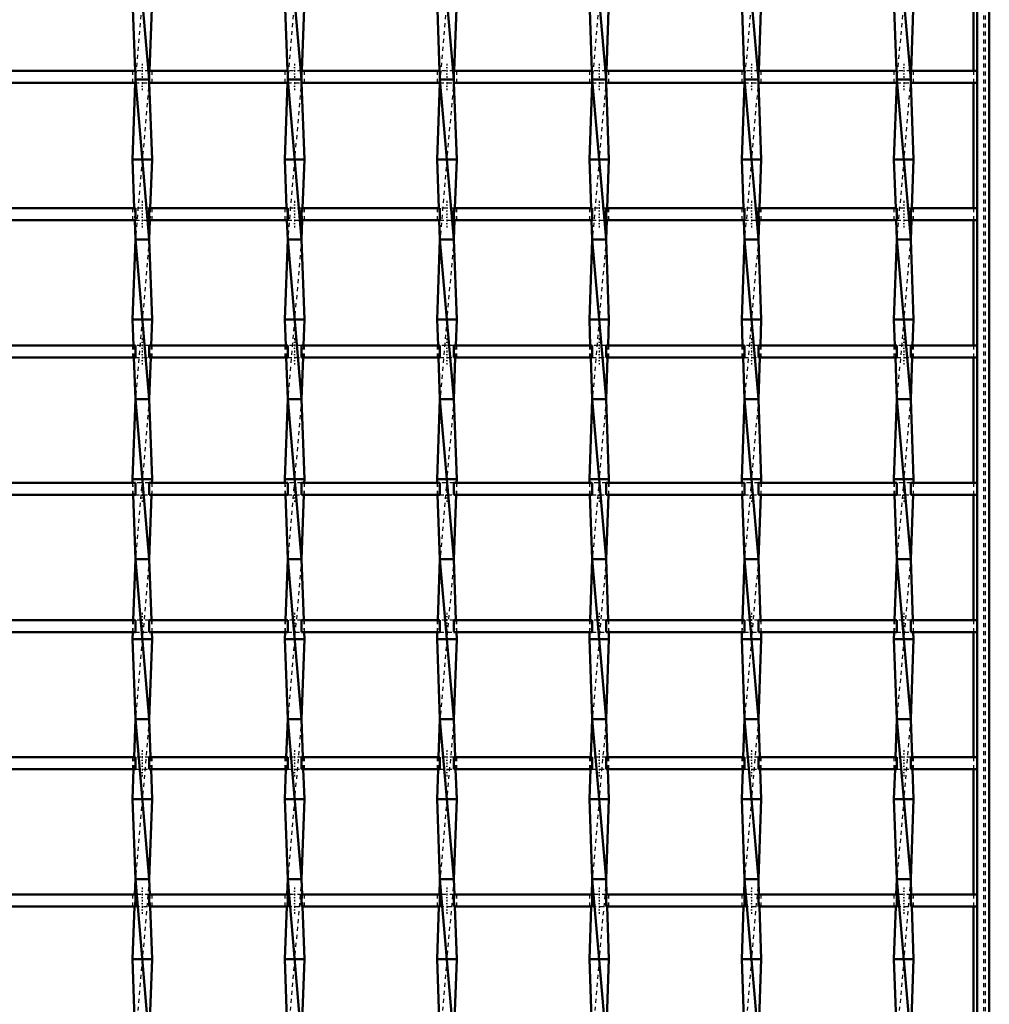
# Model space of a CAD drawing. Header units: millimetres. Extents: x -596 to 532, y -500 to 878.
# Tile 12 of 13: x 7 to 250, y 146 to 392. Entities that reach past the tile are written whole.
import ezdxf

# ---------------------------------------------------------------- set-up
doc = ezdxf.new("R2010")
doc.units = ezdxf.units.MM
doc.linetypes.add('Center', pattern=[1.5, 0.45, -0.5, 0.05, -0.5])
doc.linetypes.add('Dashed', pattern=[2, 1, -1])
for name, color, linetype, lineweight in [('AM_0', 7, 'Continuous', 50), ('AM_7', 7, 'Center', 25), ('AM_9', 6, 'Dashed', 25)]:
    doc.layers.add(name, color=color, linetype=linetype, lineweight=lineweight)

# ---------------------------------------------------------------- blocks, each defined once
blk = doc.blocks.new('1_rku9jajda01awu4bl5ncqluds________0_in_LSSP3303438311500100035010_4')
at = {"layer": 'AM_0'}
for p, q in [((247, 497), (247, -497)), ((250, 497), (250, -497)), ((246.05, 410.46), (246.05, 379.13)), ((246.05, 376.13), (246.05, 344.8)), ((246.05, 341.8), (246.05, 310.47)), ((246.05, 307.47), (246.05, 276.14)), ((246.05, 273.14), (246.05, 241.81)), ((246.05, 238.81), (246.05, 207.48)), ((246.05, 204.48), (246.05, 173.15)), ((246.05, 170.15), (246.05, 138.82))]:
    blk.add_line(p, q, dxfattribs=at)
at = {"layer": 'AM_9'}
for p, q in [((248.55, 497), (248.55, -497)), ((248.99, 497), (248.99, -497)), ((246.05, 379.13), (246.05, 376.13)), ((246.05, 344.8), (246.05, 341.8)), ((246.05, 310.47), (246.05, 307.47)), ((246.05, 276.14), (246.05, 273.14)), ((246.05, 241.81), (246.05, 238.81)), ((246.05, 207.48), (246.05, 204.48)), ((246.05, 173.15), (246.05, 170.15))]:
    blk.add_line(p, q, dxfattribs=at)
blk = doc.blocks.new('10_ap6flskvvj0t0og5j0jcpxuib________0_in_LSSP3303438311500100035010_4')
at = {"layer": 'AM_0'}
for p, q in [((36.37, 417), (39.83, 377)), ((35.65, 397), (36.29, 379.13)), ((40.55, 397), (39.91, 379.13)), ((36.37, 377), (39.83, 337)), ((39.83, 377), (36.37, 377)), ((36.34, 376.13), (35.65, 357)), ((39.86, 376.13), (40.55, 357)), ((40.55, 357), (35.65, 357)), ((35.65, 357), (36.09, 344.8)), ((40.55, 357), (40.11, 344.8)), ((36.2, 341.8), (36.37, 337)), ((40, 341.8), (39.83, 337)), ((36.37, 337), (35.65, 317)), ((36.37, 337), (39.83, 297)), ((39.83, 337), (36.37, 337)), ((39.83, 337), (40.55, 317)), ((35.65, 317), (35.88, 310.47)), ((40.55, 317), (35.65, 317)), ((40.55, 317), (40.32, 310.47)), ((35.99, 307.47), (36.37, 297)), ((40.21, 307.47), (39.83, 297)), ((36.37, 297), (35.65, 277)), ((39.83, 297), (36.37, 297)), ((36.37, 297), (39.83, 257)), ((39.83, 297), (40.55, 277)), ((40.55, 277), (35.65, 277)), ((35.65, 277), (35.68, 276.14)), ((40.55, 277), (40.52, 276.14)), ((35.79, 273.14), (36.37, 257)), ((40.41, 273.14), (39.83, 257)), ((36.37, 257), (35.82, 241.81)), ((36.37, 257), (39.83, 217)), ((39.83, 257), (36.37, 257)), ((39.83, 257), (40.38, 241.81)), ((35.71, 238.81), (35.65, 237)), ((40.55, 237), (35.65, 237)), ((35.65, 237), (36.37, 217)), ((40.55, 237), (39.83, 217)), ((40.49, 238.81), (40.55, 237)), ((36.37, 217), (36.03, 207.48)), ((36.37, 217), (39.83, 177)), ((39.83, 217), (36.37, 217)), ((39.83, 217), (40.17, 207.48)), ((35.92, 204.48), (35.65, 197)), ((40.28, 204.48), (40.55, 197)), ((40.55, 197), (35.65, 197)), ((35.65, 197), (36.37, 177)), ((40.55, 197), (39.83, 177)), ((36.37, 177), (36.23, 173.15)), ((39.83, 177), (36.37, 177)), ((36.37, 177), (39.83, 137)), ((39.83, 177), (39.97, 173.15)), ((36.12, 170.15), (35.65, 157)), ((40.08, 170.15), (40.55, 157)), ((40.55, 157), (35.65, 157)), ((35.65, 157), (36.3, 138.82)), ((40.55, 157), (39.9, 138.82))]:
    blk.add_line(p, q, dxfattribs=at)
at = {"layer": 'AM_9'}
for p, q in [((39.83, 417), (36.37, 377)), ((36.29, 379.13), (36.37, 377)), ((36.37, 377), (36.34, 376.13)), ((39.83, 377), (36.37, 337)), ((39.91, 379.13), (39.83, 377)), ((39.83, 377), (39.86, 376.13)), ((36.09, 344.8), (36.2, 341.8)), ((40.11, 344.8), (40, 341.8)), ((39.83, 337), (36.37, 297)), ((35.88, 310.47), (35.99, 307.47)), ((40.32, 310.47), (40.21, 307.47)), ((39.83, 297), (36.37, 257)), ((35.68, 276.14), (35.79, 273.14)), ((40.52, 276.14), (40.41, 273.14)), ((39.83, 257), (36.37, 217)), ((35.82, 241.81), (35.71, 238.81)), ((40.38, 241.81), (40.49, 238.81)), ((39.83, 217), (36.37, 177)), ((36.03, 207.48), (35.92, 204.48)), ((40.17, 207.48), (40.28, 204.48)), ((39.83, 177), (36.37, 137)), ((36.23, 173.15), (36.12, 170.15)), ((39.97, 173.15), (40.08, 170.15))]:
    blk.add_line(p, q, dxfattribs=at)
blk = doc.blocks.new('11_o1xvlnd2t88blt66kkxf1m0ql________0_in_LSSP3303438311500100035010_4')
at = {"layer": 'AM_0'}
for p, q in [((74.47, 417), (77.93, 377)), ((73.75, 397), (74.39, 379.13)), ((78.65, 397), (78.01, 379.13)), ((77.93, 377), (74.47, 377)), ((74.47, 377), (77.93, 337)), ((74.44, 376.13), (73.75, 357)), ((77.96, 376.13), (78.65, 357)), ((73.75, 357), (74.19, 344.8)), ((78.65, 357), (73.75, 357)), ((78.65, 357), (78.21, 344.8)), ((74.3, 341.8), (74.47, 337)), ((78.1, 341.8), (77.93, 337)), ((74.47, 337), (73.75, 317)), ((74.47, 337), (77.93, 297)), ((77.93, 337), (74.47, 337)), ((77.93, 337), (78.65, 317)), ((73.75, 317), (73.98, 310.47)), ((78.65, 317), (73.75, 317)), ((78.65, 317), (78.42, 310.47)), ((74.09, 307.47), (74.47, 297)), ((78.31, 307.47), (77.93, 297)), ((74.47, 297), (73.75, 277)), ((77.93, 297), (74.47, 297)), ((74.47, 297), (77.93, 257)), ((77.93, 297), (78.65, 277)), ((78.65, 277), (73.75, 277)), ((73.75, 277), (73.78, 276.14)), ((78.65, 277), (78.62, 276.14)), ((73.89, 273.14), (74.47, 257)), ((78.51, 273.14), (77.93, 257)), ((74.47, 257), (73.92, 241.81)), ((74.47, 257), (77.93, 217)), ((77.93, 257), (74.47, 257)), ((77.93, 257), (78.48, 241.81)), ((73.81, 238.81), (73.75, 237)), ((78.65, 237), (73.75, 237)), ((73.75, 237), (74.47, 217)), ((78.65, 237), (77.93, 217)), ((78.59, 238.81), (78.65, 237)), ((74.47, 217), (74.13, 207.48)), ((74.47, 217), (77.93, 177)), ((77.93, 217), (74.47, 217)), ((77.93, 217), (78.27, 207.48)), ((74.02, 204.48), (73.75, 197)), ((78.38, 204.48), (78.65, 197)), ((78.65, 197), (73.75, 197)), ((73.75, 197), (74.47, 177)), ((78.65, 197), (77.93, 177)), ((74.47, 177), (74.33, 173.15)), ((74.47, 177), (77.93, 137)), ((77.93, 177), (74.47, 177)), ((77.93, 177), (78.07, 173.15)), ((74.22, 170.15), (73.75, 157)), ((78.18, 170.15), (78.65, 157)), ((78.65, 157), (73.75, 157)), ((73.75, 157), (74.4, 138.82)), ((78.65, 157), (78, 138.82))]:
    blk.add_line(p, q, dxfattribs=at)
at = {"layer": 'AM_9'}
for p, q in [((77.93, 417), (74.47, 377)), ((74.39, 379.13), (74.47, 377)), ((74.47, 377), (74.44, 376.13)), ((77.93, 377), (74.47, 337)), ((78.01, 379.13), (77.93, 377)), ((77.93, 377), (77.96, 376.13)), ((74.19, 344.8), (74.3, 341.8)), ((78.21, 344.8), (78.1, 341.8)), ((77.93, 337), (74.47, 297)), ((73.98, 310.47), (74.09, 307.47)), ((78.42, 310.47), (78.31, 307.47)), ((77.93, 297), (74.47, 257)), ((73.78, 276.14), (73.89, 273.14)), ((78.62, 276.14), (78.51, 273.14)), ((77.93, 257), (74.47, 217)), ((73.92, 241.81), (73.81, 238.81)), ((78.48, 241.81), (78.59, 238.81)), ((77.93, 217), (74.47, 177)), ((74.13, 207.48), (74.02, 204.48)), ((78.27, 207.48), (78.38, 204.48)), ((77.93, 177), (74.47, 137)), ((74.33, 173.15), (74.22, 170.15)), ((78.07, 173.15), (78.18, 170.15))]:
    blk.add_line(p, q, dxfattribs=at)
blk = doc.blocks.new('12_9c11lsioedg9nq2nfkcapypoa________0_in_LSSP3303438311500100035010_4')
at = {"layer": 'AM_0'}
for p, q in [((112.57, 417), (116.03, 377)), ((111.85, 397), (112.49, 379.13)), ((116.75, 397), (116.11, 379.13)), ((112.57, 377), (116.03, 337)), ((116.03, 377), (112.57, 377)), ((112.54, 376.13), (111.85, 357)), ((116.06, 376.13), (116.75, 357)), ((116.75, 357), (111.85, 357)), ((111.85, 357), (112.29, 344.8)), ((116.75, 357), (116.31, 344.8)), ((112.4, 341.8), (112.57, 337)), ((116.2, 341.8), (116.03, 337)), ((112.57, 337), (111.85, 317)), ((116.03, 337), (112.57, 337)), ((112.57, 337), (116.03, 297)), ((116.03, 337), (116.75, 317)), ((116.75, 317), (111.85, 317)), ((111.85, 317), (112.08, 310.47)), ((116.75, 317), (116.52, 310.47)), ((112.19, 307.47), (112.57, 297)), ((116.41, 307.47), (116.03, 297)), ((112.57, 297), (111.85, 277)), ((112.57, 297), (116.03, 257)), ((116.03, 297), (112.57, 297)), ((116.03, 297), (116.75, 277)), ((111.85, 277), (111.88, 276.14)), ((116.75, 277), (111.85, 277)), ((116.75, 277), (116.72, 276.14)), ((111.99, 273.14), (112.57, 257)), ((116.61, 273.14), (116.03, 257)), ((112.57, 257), (112.02, 241.81)), ((112.57, 257), (116.03, 217)), ((116.03, 257), (112.57, 257)), ((116.03, 257), (116.58, 241.81)), ((111.91, 238.81), (111.85, 237)), ((111.85, 237), (112.57, 217)), ((116.75, 237), (111.85, 237)), ((116.75, 237), (116.03, 217)), ((116.69, 238.81), (116.75, 237)), ((112.57, 217), (112.23, 207.48)), ((116.03, 217), (112.57, 217)), ((112.57, 217), (116.03, 177)), ((116.03, 217), (116.37, 207.48)), ((112.12, 204.48), (111.85, 197)), ((116.48, 204.48), (116.75, 197)), ((116.75, 197), (111.85, 197)), ((111.85, 197), (112.57, 177)), ((116.75, 197), (116.03, 177)), ((112.57, 177), (112.43, 173.15)), ((112.57, 177), (116.03, 137)), ((116.03, 177), (112.57, 177)), ((116.03, 177), (116.17, 173.15)), ((112.32, 170.15), (111.85, 157)), ((116.28, 170.15), (116.75, 157)), ((116.75, 157), (111.85, 157)), ((111.85, 157), (112.5, 138.82)), ((116.75, 157), (116.1, 138.82))]:
    blk.add_line(p, q, dxfattribs=at)
at = {"layer": 'AM_9'}
for p, q in [((116.03, 417), (112.57, 377)), ((112.49, 379.13), (112.57, 377)), ((112.57, 377), (112.54, 376.13)), ((116.03, 377), (112.57, 337)), ((116.11, 379.13), (116.03, 377)), ((116.03, 377), (116.06, 376.13)), ((112.29, 344.8), (112.4, 341.8)), ((116.31, 344.8), (116.2, 341.8)), ((116.03, 337), (112.57, 297)), ((112.08, 310.47), (112.19, 307.47)), ((116.52, 310.47), (116.41, 307.47)), ((116.03, 297), (112.57, 257)), ((111.88, 276.14), (111.99, 273.14)), ((116.72, 276.14), (116.61, 273.14)), ((116.03, 257), (112.57, 217)), ((112.02, 241.81), (111.91, 238.81)), ((116.58, 241.81), (116.69, 238.81)), ((116.03, 217), (112.57, 177)), ((112.23, 207.48), (112.12, 204.48)), ((116.37, 207.48), (116.48, 204.48)), ((116.03, 177), (112.57, 137)), ((112.43, 173.15), (112.32, 170.15)), ((116.17, 173.15), (116.28, 170.15))]:
    blk.add_line(p, q, dxfattribs=at)
blk = doc.blocks.new('13_r1n5jliuyg5g4pa279jkggmte________0_in_LSSP3303438311500100035010_4')
at = {"layer": 'AM_0'}
for p, q in [((150.67, 417), (154.13, 377)), ((149.95, 397), (150.59, 379.13)), ((154.85, 397), (154.21, 379.13)), ((154.13, 377), (150.67, 377)), ((150.67, 377), (154.13, 337)), ((150.64, 376.13), (149.95, 357)), ((154.16, 376.13), (154.85, 357)), ((154.85, 357), (149.95, 357)), ((149.95, 357), (150.39, 344.8)), ((154.85, 357), (154.41, 344.8)), ((150.5, 341.8), (150.67, 337)), ((154.3, 341.8), (154.13, 337)), ((150.67, 337), (149.95, 317)), ((150.67, 337), (154.13, 297)), ((154.13, 337), (150.67, 337)), ((154.13, 337), (154.85, 317)), ((154.85, 317), (149.95, 317)), ((149.95, 317), (150.18, 310.47)), ((154.85, 317), (154.62, 310.47)), ((150.29, 307.47), (150.67, 297)), ((154.51, 307.47), (154.13, 297)), ((150.67, 297), (149.95, 277)), ((154.13, 297), (150.67, 297)), ((150.67, 297), (154.13, 257)), ((154.13, 297), (154.85, 277)), ((154.85, 277), (149.95, 277)), ((149.95, 277), (149.98, 276.14)), ((154.85, 277), (154.82, 276.14)), ((150.09, 273.14), (150.67, 257)), ((154.71, 273.14), (154.13, 257)), ((150.67, 257), (150.12, 241.81)), ((150.67, 257), (154.13, 217)), ((154.13, 257), (150.67, 257)), ((154.13, 257), (154.68, 241.81)), ((150.01, 238.81), (149.95, 237)), ((149.95, 237), (150.67, 217)), ((154.85, 237), (149.95, 237)), ((154.85, 237), (154.13, 217)), ((154.79, 238.81), (154.85, 237)), ((150.67, 217), (150.33, 207.48)), ((150.67, 217), (154.13, 177)), ((154.13, 217), (150.67, 217)), ((154.13, 217), (154.47, 207.48)), ((150.22, 204.48), (149.95, 197)), ((154.58, 204.48), (154.85, 197)), ((149.95, 197), (150.67, 177)), ((154.85, 197), (149.95, 197)), ((154.85, 197), (154.13, 177)), ((150.67, 177), (150.53, 173.15)), ((154.13, 177), (150.67, 177)), ((150.67, 177), (154.13, 137)), ((154.13, 177), (154.27, 173.15)), ((150.42, 170.15), (149.95, 157)), ((154.38, 170.15), (154.85, 157)), ((154.85, 157), (149.95, 157)), ((149.95, 157), (150.6, 138.82)), ((154.85, 157), (154.2, 138.82))]:
    blk.add_line(p, q, dxfattribs=at)
at = {"layer": 'AM_9'}
for p, q in [((154.13, 417), (150.67, 377)), ((150.59, 379.13), (150.67, 377)), ((150.67, 377), (150.64, 376.13)), ((154.13, 377), (150.67, 337)), ((154.21, 379.13), (154.13, 377)), ((154.13, 377), (154.16, 376.13)), ((150.39, 344.8), (150.5, 341.8)), ((154.41, 344.8), (154.3, 341.8)), ((154.13, 337), (150.67, 297)), ((150.18, 310.47), (150.29, 307.47)), ((154.62, 310.47), (154.51, 307.47)), ((154.13, 297), (150.67, 257)), ((149.98, 276.14), (150.09, 273.14)), ((154.82, 276.14), (154.71, 273.14)), ((154.13, 257), (150.67, 217)), ((150.12, 241.81), (150.01, 238.81)), ((154.68, 241.81), (154.79, 238.81)), ((154.13, 217), (150.67, 177)), ((150.33, 207.48), (150.22, 204.48)), ((154.47, 207.48), (154.58, 204.48)), ((154.13, 177), (150.67, 137)), ((150.53, 173.15), (150.42, 170.15)), ((154.27, 173.15), (154.38, 170.15))]:
    blk.add_line(p, q, dxfattribs=at)
blk = doc.blocks.new('14_zvcesnk15grnjhsjtyon3ivfj________0_in_LSSP3303438311500100035010_4')
at = {"layer": 'AM_0'}
for p, q in [((188.77, 417), (192.23, 377)), ((188.05, 397), (188.69, 379.13)), ((192.95, 397), (192.31, 379.13)), ((192.23, 377), (188.77, 377)), ((188.77, 377), (192.23, 337)), ((188.74, 376.13), (188.05, 357)), ((192.26, 376.13), (192.95, 357)), ((188.05, 357), (188.49, 344.8)), ((192.95, 357), (188.05, 357)), ((192.95, 357), (192.51, 344.8)), ((188.6, 341.8), (188.77, 337)), ((192.4, 341.8), (192.23, 337)), ((188.77, 337), (188.05, 317)), ((192.23, 337), (188.77, 337)), ((188.77, 337), (192.23, 297)), ((192.23, 337), (192.95, 317)), ((188.05, 317), (188.28, 310.47)), ((192.95, 317), (188.05, 317)), ((192.95, 317), (192.72, 310.47)), ((188.39, 307.47), (188.77, 297)), ((192.61, 307.47), (192.23, 297)), ((188.77, 297), (188.05, 277)), ((192.23, 297), (188.77, 297)), ((188.77, 297), (192.23, 257)), ((192.23, 297), (192.95, 277)), ((188.05, 277), (188.08, 276.14)), ((192.95, 277), (188.05, 277)), ((192.95, 277), (192.92, 276.14)), ((188.19, 273.14), (188.77, 257)), ((192.81, 273.14), (192.23, 257)), ((188.77, 257), (188.22, 241.81)), ((188.77, 257), (192.23, 217)), ((192.23, 257), (188.77, 257)), ((192.23, 257), (192.78, 241.81)), ((188.11, 238.81), (188.05, 237)), ((188.05, 237), (188.77, 217)), ((192.95, 237), (188.05, 237)), ((192.95, 237), (192.23, 217)), ((192.89, 238.81), (192.95, 237)), ((188.77, 217), (188.43, 207.48)), ((192.23, 217), (188.77, 217)), ((188.77, 217), (192.23, 177)), ((192.23, 217), (192.57, 207.48)), ((188.32, 204.48), (188.05, 197)), ((192.68, 204.48), (192.95, 197)), ((192.95, 197), (188.05, 197)), ((188.05, 197), (188.77, 177)), ((192.95, 197), (192.23, 177)), ((188.77, 177), (188.63, 173.15)), ((188.77, 177), (192.23, 137)), ((192.23, 177), (188.77, 177)), ((192.23, 177), (192.37, 173.15)), ((188.52, 170.15), (188.05, 157)), ((192.48, 170.15), (192.95, 157)), ((192.95, 157), (188.05, 157)), ((188.05, 157), (188.7, 138.82)), ((192.95, 157), (192.3, 138.82))]:
    blk.add_line(p, q, dxfattribs=at)
at = {"layer": 'AM_9'}
for p, q in [((192.23, 417), (188.77, 377)), ((188.69, 379.13), (188.77, 377)), ((188.77, 377), (188.74, 376.13)), ((192.23, 377), (188.77, 337)), ((192.31, 379.13), (192.23, 377)), ((192.23, 377), (192.26, 376.13)), ((188.49, 344.8), (188.6, 341.8)), ((192.51, 344.8), (192.4, 341.8)), ((192.23, 337), (188.77, 297)), ((188.28, 310.47), (188.39, 307.47)), ((192.72, 310.47), (192.61, 307.47)), ((192.23, 297), (188.77, 257)), ((188.08, 276.14), (188.19, 273.14)), ((192.92, 276.14), (192.81, 273.14)), ((192.23, 257), (188.77, 217)), ((188.22, 241.81), (188.11, 238.81)), ((192.78, 241.81), (192.89, 238.81)), ((192.23, 217), (188.77, 177)), ((188.43, 207.48), (188.32, 204.48)), ((192.57, 207.48), (192.68, 204.48)), ((192.23, 177), (188.77, 137)), ((188.63, 173.15), (188.52, 170.15)), ((192.37, 173.15), (192.48, 170.15))]:
    blk.add_line(p, q, dxfattribs=at)
blk = doc.blocks.new('15_fuchqds9ut5rxb8nxolcuebsj________0_in_LSSP3303438311500100035010_4')
at = {"layer": 'AM_0'}
for p, q in [((226.87, 417), (230.33, 377)), ((226.15, 397), (226.79, 379.13)), ((231.05, 397), (230.41, 379.13)), ((226.87, 377), (230.33, 337)), ((230.33, 377), (226.87, 377)), ((226.84, 376.13), (226.15, 357)), ((230.36, 376.13), (231.05, 357)), ((231.05, 357), (226.15, 357)), ((226.15, 357), (226.59, 344.8)), ((231.05, 357), (230.61, 344.8)), ((226.7, 341.8), (226.87, 337)), ((230.5, 341.8), (230.33, 337)), ((226.87, 337), (226.15, 317)), ((226.87, 337), (230.33, 297)), ((230.33, 337), (226.87, 337)), ((230.33, 337), (231.05, 317)), ((226.15, 317), (226.38, 310.47)), ((231.05, 317), (226.15, 317)), ((231.05, 317), (230.82, 310.47)), ((226.49, 307.47), (226.87, 297)), ((230.71, 307.47), (230.33, 297)), ((226.87, 297), (226.15, 277)), ((230.33, 297), (226.87, 297)), ((226.87, 297), (230.33, 257)), ((230.33, 297), (231.05, 277)), ((231.05, 277), (226.15, 277)), ((226.15, 277), (226.18, 276.14)), ((231.05, 277), (231.02, 276.14)), ((226.29, 273.14), (226.87, 257)), ((230.91, 273.14), (230.33, 257)), ((226.87, 257), (226.32, 241.81)), ((226.87, 257), (230.33, 217)), ((230.33, 257), (226.87, 257)), ((230.33, 257), (230.88, 241.81)), ((226.21, 238.81), (226.15, 237)), ((231.05, 237), (226.15, 237)), ((226.15, 237), (226.87, 217)), ((231.05, 237), (230.33, 217)), ((230.99, 238.81), (231.05, 237)), ((226.87, 217), (226.53, 207.48)), ((226.87, 217), (230.33, 177)), ((230.33, 217), (226.87, 217)), ((230.33, 217), (230.67, 207.48)), ((226.42, 204.48), (226.15, 197)), ((230.78, 204.48), (231.05, 197)), ((231.05, 197), (226.15, 197)), ((226.15, 197), (226.87, 177)), ((231.05, 197), (230.33, 177)), ((226.87, 177), (226.73, 173.15)), ((230.33, 177), (226.87, 177)), ((226.87, 177), (230.33, 137)), ((230.33, 177), (230.47, 173.15)), ((226.62, 170.15), (226.15, 157)), ((230.58, 170.15), (231.05, 157)), ((231.05, 157), (226.15, 157)), ((226.15, 157), (226.8, 138.82)), ((231.05, 157), (230.4, 138.82))]:
    blk.add_line(p, q, dxfattribs=at)
at = {"layer": 'AM_9'}
for p, q in [((230.33, 417), (226.87, 377)), ((226.79, 379.13), (226.87, 377)), ((226.87, 377), (226.84, 376.13)), ((230.33, 377), (226.87, 337)), ((230.41, 379.13), (230.33, 377)), ((230.33, 377), (230.36, 376.13)), ((226.59, 344.8), (226.7, 341.8)), ((230.61, 344.8), (230.5, 341.8)), ((230.33, 337), (226.87, 297)), ((226.38, 310.47), (226.49, 307.47)), ((230.82, 310.47), (230.71, 307.47)), ((230.33, 297), (226.87, 257)), ((226.18, 276.14), (226.29, 273.14)), ((231.02, 276.14), (230.91, 273.14)), ((230.33, 257), (226.87, 217)), ((226.32, 241.81), (226.21, 238.81)), ((230.88, 241.81), (230.99, 238.81)), ((230.33, 217), (226.87, 177)), ((226.53, 207.48), (226.42, 204.48)), ((230.67, 207.48), (230.78, 204.48)), ((230.33, 177), (226.87, 137)), ((226.73, 173.15), (226.62, 170.15)), ((230.47, 173.15), (230.58, 170.15))]:
    blk.add_line(p, q, dxfattribs=at)
blk = doc.blocks.new('36_9zg58ymz2to7g02es1j7u27to________0_in_LSSP3303438311500100035010_4')
at = {"layer": 'AM_0'}
for p, q in [((36.37, 173.15), (1.73, 173.15)), ((36.37, 173.15), (36.37, 170.15)), ((39.83, 170.15), (39.83, 173.15)), ((74.47, 173.15), (39.83, 173.15)), ((74.47, 173.15), (74.47, 170.15)), ((77.93, 170.15), (77.93, 173.15)), ((112.57, 173.15), (77.93, 173.15)), ((112.57, 173.15), (112.57, 170.15)), ((116.03, 170.15), (116.03, 173.15)), ((150.67, 173.15), (116.03, 173.15)), ((150.67, 173.15), (150.67, 170.15)), ((154.13, 170.15), (154.13, 173.15)), ((188.77, 173.15), (154.13, 173.15)), ((188.77, 173.15), (188.77, 170.15)), ((192.23, 170.15), (192.23, 173.15)), ((226.87, 173.15), (192.23, 173.15)), ((226.87, 173.15), (226.87, 170.15)), ((230.33, 170.15), (230.33, 173.15)), ((247, 173.15), (230.33, 173.15)), ((247, 173.15), (247, 170.15)), ((36.37, 170.15), (1.73, 170.15)), ((74.47, 170.15), (39.83, 170.15)), ((112.57, 170.15), (77.93, 170.15)), ((150.67, 170.15), (116.03, 170.15)), ((188.77, 170.15), (154.13, 170.15)), ((226.87, 170.15), (192.23, 170.15)), ((247, 170.15), (230.33, 170.15))]:
    blk.add_line(p, q, dxfattribs=at)
at = {"layer": 'AM_7'}
for p, q in [((38.1, 174.95), (38.1, 168.35)), ((76.2, 174.95), (76.2, 168.35)), ((114.3, 174.95), (114.3, 168.35)), ((152.4, 174.95), (152.4, 168.35)), ((190.5, 174.95), (190.5, 168.35)), ((228.6, 174.95), (228.6, 168.35))]:
    blk.add_line(p, q, dxfattribs=at)
at = {"layer": 'AM_9'}
for p, q in [((35.65, 173.15), (35.65, 170.15)), ((39.83, 173.15), (36.37, 173.15)), ((40.55, 170.15), (40.55, 173.15)), ((73.75, 173.15), (73.75, 170.15)), ((77.93, 173.15), (74.47, 173.15)), ((78.65, 170.15), (78.65, 173.15)), ((111.85, 173.15), (111.85, 170.15)), ((116.03, 173.15), (112.57, 173.15)), ((116.75, 170.15), (116.75, 173.15)), ((149.95, 173.15), (149.95, 170.15)), ((154.13, 173.15), (150.67, 173.15)), ((154.85, 170.15), (154.85, 173.15)), ((188.05, 173.15), (188.05, 170.15)), ((192.23, 173.15), (188.77, 173.15)), ((192.95, 170.15), (192.95, 173.15)), ((226.15, 173.15), (226.15, 170.15)), ((230.33, 173.15), (226.87, 173.15)), ((231.05, 170.15), (231.05, 173.15)), ((36.37, 170.15), (39.83, 170.15)), ((74.47, 170.15), (77.93, 170.15)), ((112.57, 170.15), (116.03, 170.15)), ((150.67, 170.15), (154.13, 170.15)), ((188.77, 170.15), (192.23, 170.15)), ((226.87, 170.15), (230.33, 170.15))]:
    blk.add_line(p, q, dxfattribs=at)
blk = doc.blocks.new('37_p4izqk6y545ufd0fjt07ucjcj________0_in_LSSP3303438311500100035010_4')
at = {"layer": 'AM_0'}
for p, q in [((36.37, 207.48), (1.73, 207.48)), ((36.37, 207.48), (36.37, 204.48)), ((39.83, 204.48), (39.83, 207.48)), ((74.47, 207.48), (39.83, 207.48)), ((74.47, 207.48), (74.47, 204.48)), ((77.93, 204.48), (77.93, 207.48)), ((112.57, 207.48), (77.93, 207.48)), ((112.57, 207.48), (112.57, 204.48)), ((116.03, 204.48), (116.03, 207.48)), ((150.67, 207.48), (116.03, 207.48)), ((150.67, 207.48), (150.67, 204.48)), ((154.13, 204.48), (154.13, 207.48)), ((188.77, 207.48), (154.13, 207.48)), ((188.77, 207.48), (188.77, 204.48)), ((192.23, 204.48), (192.23, 207.48)), ((226.87, 207.48), (192.23, 207.48)), ((226.87, 207.48), (226.87, 204.48)), ((230.33, 204.48), (230.33, 207.48)), ((247, 207.48), (230.33, 207.48)), ((247, 207.48), (247, 204.48)), ((36.37, 204.48), (1.73, 204.48)), ((74.47, 204.48), (39.83, 204.48)), ((112.57, 204.48), (77.93, 204.48)), ((150.67, 204.48), (116.03, 204.48)), ((188.77, 204.48), (154.13, 204.48)), ((226.87, 204.48), (192.23, 204.48)), ((247, 204.48), (230.33, 204.48))]:
    blk.add_line(p, q, dxfattribs=at)
at = {"layer": 'AM_7'}
for p, q in [((38.1, 209.28), (38.1, 202.68)), ((76.2, 209.28), (76.2, 202.68)), ((114.3, 209.28), (114.3, 202.68)), ((152.4, 209.28), (152.4, 202.68)), ((190.5, 209.28), (190.5, 202.68)), ((228.6, 209.28), (228.6, 202.68))]:
    blk.add_line(p, q, dxfattribs=at)
at = {"layer": 'AM_9'}
for p, q in [((35.65, 207.48), (35.65, 204.48)), ((39.83, 207.48), (36.37, 207.48)), ((40.55, 204.48), (40.55, 207.48)), ((73.75, 207.48), (73.75, 204.48)), ((77.93, 207.48), (74.47, 207.48)), ((78.65, 204.48), (78.65, 207.48)), ((111.85, 207.48), (111.85, 204.48)), ((116.03, 207.48), (112.57, 207.48)), ((116.75, 204.48), (116.75, 207.48)), ((149.95, 207.48), (149.95, 204.48)), ((154.13, 207.48), (150.67, 207.48)), ((154.85, 204.48), (154.85, 207.48)), ((188.05, 207.48), (188.05, 204.48)), ((192.23, 207.48), (188.77, 207.48)), ((192.95, 204.48), (192.95, 207.48)), ((226.15, 207.48), (226.15, 204.48)), ((230.33, 207.48), (226.87, 207.48)), ((231.05, 204.48), (231.05, 207.48)), ((36.37, 204.48), (39.83, 204.48)), ((74.47, 204.48), (77.93, 204.48)), ((112.57, 204.48), (116.03, 204.48)), ((150.67, 204.48), (154.13, 204.48)), ((188.77, 204.48), (192.23, 204.48)), ((226.87, 204.48), (230.33, 204.48))]:
    blk.add_line(p, q, dxfattribs=at)
blk = doc.blocks.new('38_9marfcc6e0vih7cseusmx0rs1________0_in_LSSP3303438311500100035010_4')
at = {"layer": 'AM_0'}
for p, q in [((36.37, 241.81), (1.73, 241.81)), ((36.37, 241.81), (36.37, 238.81)), ((39.83, 238.81), (39.83, 241.81)), ((74.47, 241.81), (39.83, 241.81)), ((74.47, 241.81), (74.47, 238.81)), ((77.93, 238.81), (77.93, 241.81)), ((112.57, 241.81), (77.93, 241.81)), ((112.57, 241.81), (112.57, 238.81)), ((150.67, 241.81), (116.03, 241.81)), ((116.03, 238.81), (116.03, 241.81)), ((150.67, 241.81), (150.67, 238.81)), ((154.13, 238.81), (154.13, 241.81)), ((188.77, 241.81), (154.13, 241.81)), ((188.77, 241.81), (188.77, 238.81)), ((226.87, 241.81), (192.23, 241.81)), ((192.23, 238.81), (192.23, 241.81)), ((226.87, 241.81), (226.87, 238.81)), ((230.33, 238.81), (230.33, 241.81)), ((247, 241.81), (230.33, 241.81)), ((247, 241.81), (247, 238.81)), ((36.37, 238.81), (1.73, 238.81)), ((74.47, 238.81), (39.83, 238.81)), ((112.57, 238.81), (77.93, 238.81)), ((150.67, 238.81), (116.03, 238.81)), ((188.77, 238.81), (154.13, 238.81)), ((226.87, 238.81), (192.23, 238.81)), ((247, 238.81), (230.33, 238.81))]:
    blk.add_line(p, q, dxfattribs=at)
at = {"layer": 'AM_7'}
for p, q in [((38.1, 243.61), (38.1, 237.01)), ((76.2, 243.61), (76.2, 237.01)), ((114.3, 243.61), (114.3, 237.01)), ((152.4, 243.61), (152.4, 237.01)), ((190.5, 243.61), (190.5, 237.01)), ((228.6, 243.61), (228.6, 237.01))]:
    blk.add_line(p, q, dxfattribs=at)
at = {"layer": 'AM_9'}
for p, q in [((35.65, 241.81), (35.65, 238.81)), ((39.83, 241.81), (36.37, 241.81)), ((40.55, 238.81), (40.55, 241.81)), ((73.75, 241.81), (73.75, 238.81)), ((77.93, 241.81), (74.47, 241.81)), ((78.65, 238.81), (78.65, 241.81)), ((111.85, 241.81), (111.85, 238.81)), ((116.03, 241.81), (112.57, 241.81)), ((116.75, 238.81), (116.75, 241.81)), ((149.95, 241.81), (149.95, 238.81)), ((154.13, 241.81), (150.67, 241.81)), ((154.85, 238.81), (154.85, 241.81)), ((188.05, 241.81), (188.05, 238.81)), ((192.23, 241.81), (188.77, 241.81)), ((192.95, 238.81), (192.95, 241.81)), ((226.15, 241.81), (226.15, 238.81)), ((230.33, 241.81), (226.87, 241.81)), ((231.05, 238.81), (231.05, 241.81)), ((36.37, 238.81), (39.83, 238.81)), ((74.47, 238.81), (77.93, 238.81)), ((112.57, 238.81), (116.03, 238.81)), ((150.67, 238.81), (154.13, 238.81)), ((188.77, 238.81), (192.23, 238.81)), ((226.87, 238.81), (230.33, 238.81))]:
    blk.add_line(p, q, dxfattribs=at)
blk = doc.blocks.new('39_jqakrcgw5nda503a46ial2avj________0_in_LSSP3303438311500100035010_4')
at = {"layer": 'AM_0'}
for p, q in [((36.37, 276.14), (1.73, 276.14)), ((36.37, 276.14), (36.37, 273.14)), ((39.83, 273.14), (39.83, 276.14)), ((74.47, 276.14), (39.83, 276.14)), ((74.47, 276.14), (74.47, 273.14)), ((77.93, 273.14), (77.93, 276.14)), ((112.57, 276.14), (77.93, 276.14)), ((112.57, 276.14), (112.57, 273.14)), ((150.67, 276.14), (116.03, 276.14)), ((116.03, 273.14), (116.03, 276.14)), ((150.67, 276.14), (150.67, 273.14)), ((154.13, 273.14), (154.13, 276.14)), ((188.77, 276.14), (154.13, 276.14)), ((188.77, 276.14), (188.77, 273.14)), ((226.87, 276.14), (192.23, 276.14)), ((192.23, 273.14), (192.23, 276.14)), ((226.87, 276.14), (226.87, 273.14)), ((230.33, 273.14), (230.33, 276.14)), ((247, 276.14), (230.33, 276.14)), ((247, 276.14), (247, 273.14)), ((36.37, 273.14), (1.73, 273.14)), ((74.47, 273.14), (39.83, 273.14)), ((112.57, 273.14), (77.93, 273.14)), ((150.67, 273.14), (116.03, 273.14)), ((188.77, 273.14), (154.13, 273.14)), ((226.87, 273.14), (192.23, 273.14)), ((247, 273.14), (230.33, 273.14))]:
    blk.add_line(p, q, dxfattribs=at)
at = {"layer": 'AM_7'}
for p, q in [((38.1, 277.94), (38.1, 271.34)), ((76.2, 277.94), (76.2, 271.34)), ((114.3, 277.94), (114.3, 271.34)), ((152.4, 277.94), (152.4, 271.34)), ((190.5, 277.94), (190.5, 271.34)), ((228.6, 277.94), (228.6, 271.34))]:
    blk.add_line(p, q, dxfattribs=at)
at = {"layer": 'AM_9'}
for p, q in [((35.65, 276.14), (35.65, 273.14)), ((39.83, 276.14), (36.37, 276.14)), ((40.55, 273.14), (40.55, 276.14)), ((73.75, 276.14), (73.75, 273.14)), ((77.93, 276.14), (74.47, 276.14)), ((78.65, 273.14), (78.65, 276.14)), ((111.85, 276.14), (111.85, 273.14)), ((116.03, 276.14), (112.57, 276.14)), ((116.75, 273.14), (116.75, 276.14)), ((149.95, 276.14), (149.95, 273.14)), ((154.13, 276.14), (150.67, 276.14)), ((154.85, 273.14), (154.85, 276.14)), ((188.05, 276.14), (188.05, 273.14)), ((192.23, 276.14), (188.77, 276.14)), ((192.95, 273.14), (192.95, 276.14)), ((226.15, 276.14), (226.15, 273.14)), ((230.33, 276.14), (226.87, 276.14)), ((231.05, 273.14), (231.05, 276.14)), ((36.37, 273.14), (39.83, 273.14)), ((74.47, 273.14), (77.93, 273.14)), ((112.57, 273.14), (116.03, 273.14)), ((150.67, 273.14), (154.13, 273.14)), ((188.77, 273.14), (192.23, 273.14)), ((226.87, 273.14), (230.33, 273.14))]:
    blk.add_line(p, q, dxfattribs=at)
blk = doc.blocks.new('40_9dhgzeyd1kkk980p3fufgvatt________0_in_LSSP3303438311500100035010_4')
at = {"layer": 'AM_0'}
for p, q in [((36.37, 310.47), (1.73, 310.47)), ((36.37, 310.47), (36.37, 307.47)), ((39.83, 307.47), (39.83, 310.47)), ((74.47, 310.47), (39.83, 310.47)), ((74.47, 310.47), (74.47, 307.47)), ((77.93, 307.47), (77.93, 310.47)), ((112.57, 310.47), (77.93, 310.47)), ((112.57, 310.47), (112.57, 307.47)), ((150.67, 310.47), (116.03, 310.47)), ((116.03, 307.47), (116.03, 310.47)), ((150.67, 310.47), (150.67, 307.47)), ((154.13, 307.47), (154.13, 310.47)), ((188.77, 310.47), (154.13, 310.47)), ((188.77, 310.47), (188.77, 307.47)), ((226.87, 310.47), (192.23, 310.47)), ((192.23, 307.47), (192.23, 310.47)), ((226.87, 310.47), (226.87, 307.47)), ((230.33, 307.47), (230.33, 310.47)), ((247, 310.47), (230.33, 310.47)), ((247, 310.47), (247, 307.47)), ((36.37, 307.47), (1.73, 307.47)), ((74.47, 307.47), (39.83, 307.47)), ((112.57, 307.47), (77.93, 307.47)), ((150.67, 307.47), (116.03, 307.47)), ((188.77, 307.47), (154.13, 307.47)), ((226.87, 307.47), (192.23, 307.47)), ((247, 307.47), (230.33, 307.47))]:
    blk.add_line(p, q, dxfattribs=at)
at = {"layer": 'AM_7'}
for p, q in [((38.1, 312.27), (38.1, 305.67)), ((76.2, 312.27), (76.2, 305.67)), ((114.3, 312.27), (114.3, 305.67)), ((152.4, 312.27), (152.4, 305.67)), ((190.5, 312.27), (190.5, 305.67)), ((228.6, 312.27), (228.6, 305.67))]:
    blk.add_line(p, q, dxfattribs=at)
at = {"layer": 'AM_9'}
for p, q in [((35.65, 310.47), (35.65, 307.47)), ((39.83, 310.47), (36.37, 310.47)), ((40.55, 307.47), (40.55, 310.47)), ((73.75, 310.47), (73.75, 307.47)), ((77.93, 310.47), (74.47, 310.47)), ((78.65, 307.47), (78.65, 310.47)), ((111.85, 310.47), (111.85, 307.47)), ((116.03, 310.47), (112.57, 310.47)), ((116.75, 307.47), (116.75, 310.47)), ((149.95, 310.47), (149.95, 307.47)), ((154.13, 310.47), (150.67, 310.47)), ((154.85, 307.47), (154.85, 310.47)), ((188.05, 310.47), (188.05, 307.47)), ((192.23, 310.47), (188.77, 310.47)), ((192.95, 307.47), (192.95, 310.47)), ((226.15, 310.47), (226.15, 307.47)), ((230.33, 310.47), (226.87, 310.47)), ((231.05, 307.47), (231.05, 310.47)), ((36.37, 307.47), (39.83, 307.47)), ((74.47, 307.47), (77.93, 307.47)), ((112.57, 307.47), (116.03, 307.47)), ((150.67, 307.47), (154.13, 307.47)), ((188.77, 307.47), (192.23, 307.47)), ((226.87, 307.47), (230.33, 307.47))]:
    blk.add_line(p, q, dxfattribs=at)
blk = doc.blocks.new('41_qs5aporybkgy7ekf4duj0iv6l________0_in_LSSP3303438311500100035010_4')
at = {"layer": 'AM_0'}
for p, q in [((36.37, 344.8), (1.73, 344.8)), ((36.37, 344.8), (36.37, 341.8)), ((39.83, 341.8), (39.83, 344.8)), ((74.47, 344.8), (39.83, 344.8)), ((74.47, 344.8), (74.47, 341.8)), ((77.93, 341.8), (77.93, 344.8)), ((112.57, 344.8), (77.93, 344.8)), ((112.57, 344.8), (112.57, 341.8)), ((116.03, 341.8), (116.03, 344.8)), ((150.67, 344.8), (116.03, 344.8)), ((150.67, 344.8), (150.67, 341.8)), ((154.13, 341.8), (154.13, 344.8)), ((188.77, 344.8), (154.13, 344.8)), ((188.77, 344.8), (188.77, 341.8)), ((226.87, 344.8), (192.23, 344.8)), ((192.23, 341.8), (192.23, 344.8)), ((226.87, 344.8), (226.87, 341.8)), ((230.33, 341.8), (230.33, 344.8)), ((247, 344.8), (230.33, 344.8)), ((247, 344.8), (247, 341.8)), ((36.37, 341.8), (1.73, 341.8)), ((74.47, 341.8), (39.83, 341.8)), ((112.57, 341.8), (77.93, 341.8)), ((150.67, 341.8), (116.03, 341.8)), ((188.77, 341.8), (154.13, 341.8)), ((226.87, 341.8), (192.23, 341.8)), ((247, 341.8), (230.33, 341.8))]:
    blk.add_line(p, q, dxfattribs=at)
at = {"layer": 'AM_7'}
for p, q in [((38.1, 346.6), (38.1, 340)), ((76.2, 346.6), (76.2, 340)), ((114.3, 346.6), (114.3, 340)), ((152.4, 346.6), (152.4, 340)), ((190.5, 346.6), (190.5, 340)), ((228.6, 346.6), (228.6, 340))]:
    blk.add_line(p, q, dxfattribs=at)
at = {"layer": 'AM_9'}
for p, q in [((35.65, 344.8), (35.65, 341.8)), ((39.83, 344.8), (36.37, 344.8)), ((40.55, 341.8), (40.55, 344.8)), ((73.75, 344.8), (73.75, 341.8)), ((77.93, 344.8), (74.47, 344.8)), ((78.65, 341.8), (78.65, 344.8)), ((111.85, 344.8), (111.85, 341.8)), ((116.03, 344.8), (112.57, 344.8)), ((116.75, 341.8), (116.75, 344.8)), ((149.95, 344.8), (149.95, 341.8)), ((154.13, 344.8), (150.67, 344.8)), ((154.85, 341.8), (154.85, 344.8)), ((188.05, 344.8), (188.05, 341.8)), ((192.23, 344.8), (188.77, 344.8)), ((192.95, 341.8), (192.95, 344.8)), ((226.15, 344.8), (226.15, 341.8)), ((230.33, 344.8), (226.87, 344.8)), ((231.05, 341.8), (231.05, 344.8)), ((36.37, 341.8), (39.83, 341.8)), ((74.47, 341.8), (77.93, 341.8)), ((112.57, 341.8), (116.03, 341.8)), ((150.67, 341.8), (154.13, 341.8)), ((188.77, 341.8), (192.23, 341.8)), ((226.87, 341.8), (230.33, 341.8))]:
    blk.add_line(p, q, dxfattribs=at)
blk = doc.blocks.new('42_mbjg54qwiqur0j7ddga2jqa5u________0_in_LSSP3303438311500100035010_4')
at = {"layer": 'AM_0'}
for p, q in [((36.37, 379.13), (1.73, 379.13)), ((36.37, 379.13), (36.37, 376.13)), ((39.83, 376.13), (39.83, 379.13)), ((74.47, 379.13), (39.83, 379.13)), ((74.47, 379.13), (74.47, 376.13)), ((77.93, 376.13), (77.93, 379.13)), ((112.57, 379.13), (77.93, 379.13)), ((112.57, 379.13), (112.57, 376.13)), ((116.03, 376.13), (116.03, 379.13)), ((150.67, 379.13), (116.03, 379.13)), ((150.67, 379.13), (150.67, 376.13)), ((154.13, 376.13), (154.13, 379.13)), ((188.77, 379.13), (154.13, 379.13)), ((188.77, 379.13), (188.77, 376.13)), ((192.23, 376.13), (192.23, 379.13)), ((226.87, 379.13), (192.23, 379.13)), ((226.87, 379.13), (226.87, 376.13)), ((230.33, 376.13), (230.33, 379.13)), ((247, 379.13), (230.33, 379.13)), ((247, 379.13), (247, 376.13)), ((36.37, 376.13), (1.73, 376.13)), ((74.47, 376.13), (39.83, 376.13)), ((112.57, 376.13), (77.93, 376.13)), ((150.67, 376.13), (116.03, 376.13)), ((188.77, 376.13), (154.13, 376.13)), ((226.87, 376.13), (192.23, 376.13)), ((247, 376.13), (230.33, 376.13))]:
    blk.add_line(p, q, dxfattribs=at)
at = {"layer": 'AM_7'}
for p, q in [((38.1, 380.93), (38.1, 374.33)), ((76.2, 380.93), (76.2, 374.33)), ((114.3, 380.93), (114.3, 374.33)), ((152.4, 380.93), (152.4, 374.33)), ((190.5, 380.93), (190.5, 374.33)), ((228.6, 380.93), (228.6, 374.33))]:
    blk.add_line(p, q, dxfattribs=at)
at = {"layer": 'AM_9'}
for p, q in [((35.65, 379.13), (35.65, 376.13)), ((39.83, 379.13), (36.37, 379.13)), ((40.55, 376.13), (40.55, 379.13)), ((73.75, 379.13), (73.75, 376.13)), ((77.93, 379.13), (74.47, 379.13)), ((78.65, 376.13), (78.65, 379.13)), ((111.85, 379.13), (111.85, 376.13)), ((116.03, 379.13), (112.57, 379.13)), ((116.75, 376.13), (116.75, 379.13)), ((149.95, 379.13), (149.95, 376.13)), ((154.13, 379.13), (150.67, 379.13)), ((154.85, 376.13), (154.85, 379.13)), ((188.05, 379.13), (188.05, 376.13)), ((192.23, 379.13), (188.77, 379.13)), ((192.95, 376.13), (192.95, 379.13)), ((226.15, 379.13), (226.15, 376.13)), ((230.33, 379.13), (226.87, 379.13)), ((231.05, 376.13), (231.05, 379.13)), ((36.34, 376.13), (39.86, 376.13)), ((74.44, 376.13), (77.96, 376.13)), ((112.54, 376.13), (116.06, 376.13)), ((150.64, 376.13), (154.16, 376.13)), ((188.74, 376.13), (192.26, 376.13)), ((226.84, 376.13), (230.36, 376.13))]:
    blk.add_line(p, q, dxfattribs=at)

msp = doc.modelspace()

# ---------------------------------------------------------------- block references
for name in ['10_ap6flskvvj0t0og5j0jcpxuib________0_in_LSSP3303438311500100035010_4', '11_o1xvlnd2t88blt66kkxf1m0ql________0_in_LSSP3303438311500100035010_4', '12_9c11lsioedg9nq2nfkcapypoa________0_in_LSSP3303438311500100035010_4', '13_r1n5jliuyg5g4pa279jkggmte________0_in_LSSP3303438311500100035010_4', '14_zvcesnk15grnjhsjtyon3ivfj________0_in_LSSP3303438311500100035010_4', '15_fuchqds9ut5rxb8nxolcuebsj________0_in_LSSP3303438311500100035010_4', '1_rku9jajda01awu4bl5ncqluds________0_in_LSSP3303438311500100035010_4', '42_mbjg54qwiqur0j7ddga2jqa5u________0_in_LSSP3303438311500100035010_4', '41_qs5aporybkgy7ekf4duj0iv6l________0_in_LSSP3303438311500100035010_4', '40_9dhgzeyd1kkk980p3fufgvatt________0_in_LSSP3303438311500100035010_4', '39_jqakrcgw5nda503a46ial2avj________0_in_LSSP3303438311500100035010_4', '38_9marfcc6e0vih7cseusmx0rs1________0_in_LSSP3303438311500100035010_4', '37_p4izqk6y545ufd0fjt07ucjcj________0_in_LSSP3303438311500100035010_4', '36_9zg58ymz2to7g02es1j7u27to________0_in_LSSP3303438311500100035010_4']:
    msp.add_blockref(name, (0, 0))

doc.saveas('drawing.dxf')
